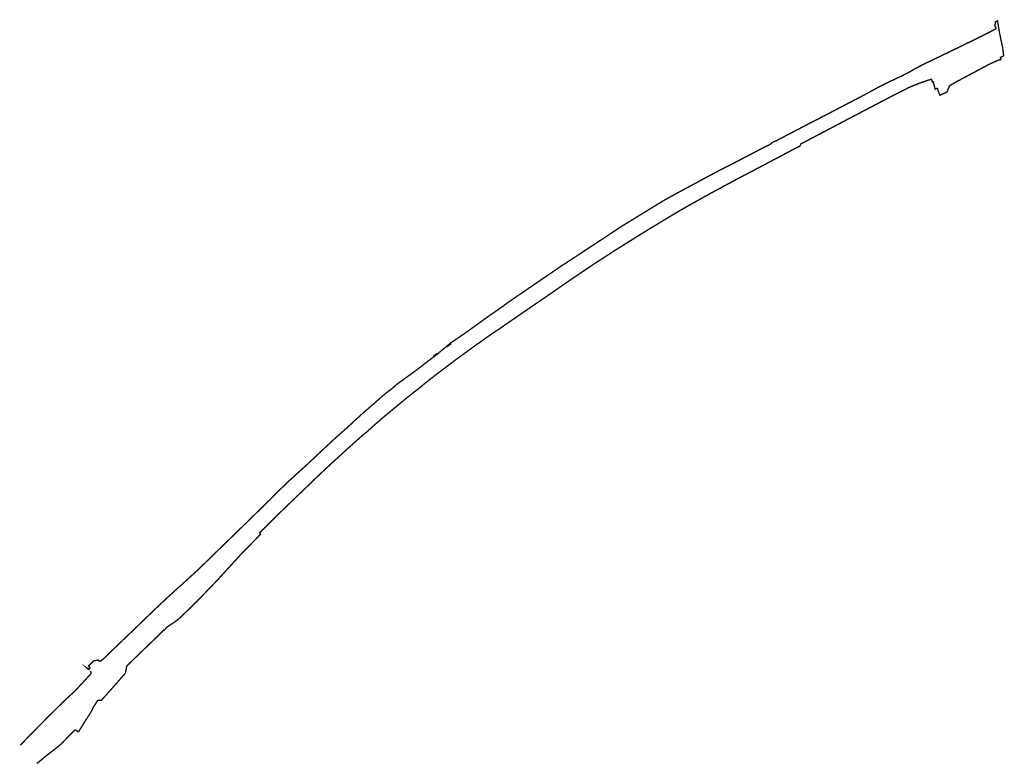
# Model space of a CAD drawing. Header units: metres. Extents: x 146334 to 147787, y 466073 to 467172.
import ezdxf

# ---------------------------------------------------------------- set-up
doc = ezdxf.new("R2010")
doc.units = ezdxf.units.M
doc.layers.add('Beheergrens', color=10, linetype='Continuous')

msp = doc.modelspace()

# ---------------------------------------------------------------- linework, layer by layer
at = {"layer": 'Beheergrens', "const_width": 2}
for points in [[(147773.068, 467162.727500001), (147773.1110000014, 467162.6550000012), (147773.2159999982, 467162.4770000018), (147774.3898999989, 467160.496199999), (147775.5610000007, 467158.5219999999)], [(147784.506000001, 467131.7609999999), (147782.1829999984, 467142.0240000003), (147781.5830000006, 467145.0300000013), (147779.9109999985, 467153.2749999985), (147779.175999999, 467157.7800000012), (147779.0599000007, 467158.4926999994), (147778.7520000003, 467160.3830000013), (147778.6783999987, 467160.8354999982), (147778.3579000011, 467162.8051999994), (147778.2051424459, 467163.7408062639), (147778.1171942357, 467164.2796704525), (147777.9620000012, 467165.2300000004), (147777.186999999, 467169.9838999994), (147774.1369257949, 467168.3607942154), (147774.1140000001, 467167.5960000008), (147774.3269999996, 467167.7030000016), (147773.1110000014, 467162.6550000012)], [(146443.5810000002, 466225.4640000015), (146447.0579999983, 466226.0890000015), (146447.0529999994, 466226.1530000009), (146447.0949999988, 466226.1600000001), (146447.3909999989, 466226.2080000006), (146447.6262000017, 466226.259300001), (146447.7300000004, 466226.2820000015), (146449.2910000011, 466226.6209999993), (146449.7820000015, 466226.0670000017), (146450.5912000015, 466225.0881000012), (146450.6829999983, 466224.9770000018), (146450.8619999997, 466224.9750000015), (146452.1229999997, 466224.9569999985), (146452.9241000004, 466224.9450000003), (146452.9270000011, 466224.9450000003), (146453.3850000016, 466224.9510000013), (146453.4860000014, 466224.9519999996), (146453.7080000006, 466225.2219999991), (146454.3379999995, 466225.9162000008), (146454.4536000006, 466226.0436000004), (146457.6119999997, 466228.5020000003), (146478.6429999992, 466248.8330000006), (146504.245000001, 466273.2899999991), (146521.4450000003, 466289.943), (146533.3139999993, 466301.3220000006), (146552.1030000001, 466319.057), (146569.5769999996, 466334.9030000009), (146570.0729999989, 466335.1389999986), (146577.5789999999, 466342.0139999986), (146596.4090000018, 466359.2190000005), (146643.8550000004, 466405.3390000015), (146646.7479999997, 466408.1539999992), (146683.7149999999, 466444.1629999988), (146704.6079999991, 466464.5890000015), (146714.3310000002, 466474.7639999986), (146722.682, 466482.5439999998), (146730.4499999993, 466490.2870000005), (146736.8630000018, 466495.8200000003), (146741.3220000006, 466500), (146741.4770000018, 466500.1449999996), (146752.186999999, 466509.8139999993), (146754.993999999, 466512.2969999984), (146762.5340000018, 466519.368999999), (146766.6339999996, 466523.1149999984), (146767.8359999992, 466524.2459999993), (146785.0480000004, 466540.5069999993), (146797.068, 466551.6710000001), (146800.3359999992, 466554.6160000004), (146803.7419999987, 466557.7789999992), (146817.4389999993, 466569.7199999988), (146828.3280000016, 466580.0289999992), (146835.0119999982, 466585.925999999), (146838.993999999, 466589.6180000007), (146844.7413000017, 466594.5870000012), (146844.8280000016, 466594.6620000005), (146848.0780000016, 466597.5560000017), (146861.5610000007, 466609.2349999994), (146867.6779999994, 466614.7840000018), (146872.4180000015, 466618.75), (146883.4250000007, 466627.25), (146885.1649999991, 466628.5379999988), (146889.688000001, 466632.8830000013), (146918.4160000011, 466653.6590000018), (146945.3530000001, 466674.438000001), (146945.5560000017, 466674.1739999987), (146946.0500000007, 466674.5659999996), (146945.2910000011, 466675.5469999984), (146946.4820000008, 466676.3740000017), (146946.6770000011, 466676.5089999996), (146947.2479999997, 466675.8200000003), (146948.4340000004, 466676.7870000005), (146948.2850000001, 466676.9609999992), (146947.7850000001, 466677.5430000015), (146949.0280000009, 466678.4970000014), (146949.2555, 466678.2151000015), (146949.8720000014, 466677.4510000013), (146950.3729999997, 466677.8790000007), (146950.6270000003, 466678.0859999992), (146950.3500000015, 466678.2809999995), (146964.4869999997, 466689.7910000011), (146964.686999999, 466689.5359999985), (146965.0111999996, 466689.125599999), (146965.0780000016, 466689.0410000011), (146965.5749999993, 466689.4050000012), (146964.7659999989, 466690.5340000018), (146966.1590000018, 466691.4539999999), (146966.6700000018, 466690.7930000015), (146967.9340000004, 466691.754999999), (146967.3979999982, 466692.436999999), (146968.5300000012, 466693.3260000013), (146969.3669999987, 466692.2609999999), (146969.8570000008, 466692.6499999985), (146969.0489999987, 466693.7589999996), (146969.2380000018, 466693.8770000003), (146969.1640000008, 466693.9780000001), (146978.1979999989, 466700.068), (146990.5670000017, 466708.4059999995), (147000, 466715.2250000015), (147002.4349999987, 466716.9849999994), (147014.3469999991, 466725.5659999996), (147027.0009999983, 466734.7470000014), (147035.5350000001, 466740.5749999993), (147045.0489999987, 466747.2540000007), (147055.2890000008, 466754.6799999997), (147066.1810000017, 466762.3289999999), (147074.4129999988, 466767.7879999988), (147080.800999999, 466772.2100000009), (147090.0390000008, 466778.5210000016), (147097.4719999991, 466783.6119999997), (147107.4420000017, 466790.4510000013), (147116.1629999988, 466796.2930000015), (147123.2690000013, 466801.2410000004), (147133.5960000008, 466808.3159999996), (147143.0150000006, 466814.3859999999), (147149.7129999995, 466818.693), (147152.9279000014, 466820.7998999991), (147154.1666000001, 466821.6116000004), (147154.4250000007, 466821.7809999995), (147170.125, 466832.2250000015), (147193.1429999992, 466847.2840000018), (147220.4279999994, 466865.4100000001), (147244.4409999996, 466880.1550000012), (147251.8090000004, 466884.7300000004), (147284.6409999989, 466904.8209999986), (147310.4059999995, 466918.9789999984), (147339.199000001, 466934.4609999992), (147363.8859999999, 466947.6790000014), (147390.3819999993, 466961.1570000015), (147401.3229999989, 466966.8889999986), (147415.8709999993, 466974.5100000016), (147436.245000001, 466985.063000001), (147439.1779999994, 466986.1950000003), (147442.004999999, 466987.9360000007), (147445.4558999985, 466990.6832999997), (147445.6000000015, 466990.7980000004), (147450.7879999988, 466993.0089999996), (147472.4439999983, 467004.3579999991), (147475.3759999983, 467005.8429999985), (147498.5489999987, 467017.9840000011), (147525.004999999, 467031.5020000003), (147550.0969999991, 467044.6519999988), (147576.943, 467058.5650000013), (147590.25, 467065.8379999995), (147600.4840000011, 467071.4310000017), (147620.2479999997, 467081.2369999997), (147632.5210000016, 467087.061999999), (147635.4067000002, 467088.1022000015), (147635.4310000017, 467088.1110000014), (147640.2840000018, 467090.9210000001), (147646.4250000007, 467093.9090000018), (147656.8891999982, 467099.8740999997), (147656.9030000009, 467099.8819999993), (147663.3370000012, 467102.9970000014), (147663.1620000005, 467103.5029999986), (147663.6011999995, 467103.7074999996), (147664.3896999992, 467104.0747000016), (147664.8269999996, 467104.2780999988), (147670.2771000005, 467106.8161000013), (147671.0760000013, 467107.2001000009), (147671.7884999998, 467107.5423999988), (147671.875, 467107.5839999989), (147707.2930000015, 467124.6009999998), (147718.4640000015, 467130.0159999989), (147751.8029999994, 467146.256000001), (147762.3405000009, 467151.627799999), (147775.1620000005, 467158.2890000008), (147775.2879999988, 467158.3550000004)], [(147785.7340000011, 467122.3429999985), (147785.0527973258, 467127.4929222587), (147784.9354977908, 467128.3796708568), (147784.5269999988, 467131.4679999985), (147784.4990000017, 467131.6770000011)], [(147688.3771316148, 467070.5391231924), (147688.4580000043, 467070.2230000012), (147690.1810000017, 467064.6260000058), (147691.9580000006, 467060.7550000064), (147692.3120000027, 467060.0629999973), (147692.8530000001, 467060.319000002), (147694.5170000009, 467061.1070000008), (147697.2969999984, 467062.4230000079), (147699.9080000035, 467063.6590000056), (147702.7619999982, 467065.0100000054), (147706.1660000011, 467073.9090000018), (147708.9050000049, 467075.5429999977), (147709.1900000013, 467075.7089999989), (147710.3189999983, 467076.3649999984), (147710.4959999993, 467076.4679999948), (147718.8370000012, 467081.1810000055), (147725.4250000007, 467084.6920000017), (147726.3099999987, 467085.1630000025), (147738.9140000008, 467091.8790000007), (147753.186999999, 467099.4199999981), (147760.701000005, 467103.4530000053), (147767.7749999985, 467107.1689999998), (147778.5870000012, 467111.8450000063), (147781.2710000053, 467112.3240000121), (147781.2829999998, 467112.5456000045), (147781.3130000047, 467113.1020000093), (147782.199000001, 467113.4550000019), (147782.5260000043, 467113.8309999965), (147781.4530000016, 467115.6800000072), (147783.4829999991, 467116.9060000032), (147784.3503000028, 467117.187900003), (147786.1846450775, 467117.7841948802)], [(147641.9840000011, 467069.1270000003), (147644.9279999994, 467070.7349999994), (147650.4409999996, 467073.2259999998), (147655.1495999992, 467075.0590000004), (147658.8409999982, 467076.4959999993), (147662.129999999, 467077.8429999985), (147673.8350000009, 467081.9409999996), (147679.7729999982, 467083.6950000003), (147681.1708000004, 467079.5256000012), (147682.2756000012, 467079.8951000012), (147684.9668999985, 467068.9688000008), (147685.0395999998, 467069.0025000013)], [(146595.4759999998, 466313.3180000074), (146625.2200000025, 466344.0450000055), (146626.0909999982, 466345.0399999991), (146633.6678999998, 466353.3332999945), (146633.6745000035, 466353.3405000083), (146638.7820000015, 466358.9310000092), (146659.9059999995, 466382.089000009), (146663.2610000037, 466385.521000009), (146676.2100000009, 466398.7679999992), (146689.5069999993, 466412.2910000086), (146689.3687000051, 466412.4436000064), (146687.9200000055, 466414.0420000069), (146696.4329999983, 466422.5930000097), (146696.8790000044, 466423.3630000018), (146715.2210000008, 466441.4910000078), (146723.3599999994, 466449.3179999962), (146738.4780000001, 466463.8549999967), (146760.0529999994, 466484.4829999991), (146769.0080000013, 466493.1710000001), (146778.763000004, 466502.4769999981), (146794.9090000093, 466517.568), (146811.4800000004, 466532.7210000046), (146829.0370000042, 466548.5160000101), (146841.8379999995, 466559.8959999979), (146842.6120000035, 466560.4770000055), (146842.6407999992, 466560.4986000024), (146842.9750000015, 466560.7490000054), (146843.3429999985, 466561.0249999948), (146843.7360000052, 466561.3209999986), (146844.3660000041, 466561.7930000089), (146845.1290000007, 466562.3660000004), (146845.3590000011, 466562.5390000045), (146857.5850000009, 466573.5670000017), (146872.4450000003, 466586.3090000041), (146887.9310000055, 466599.2170000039), (146902.6889999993, 466611.3530000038), (146917.508000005, 466623.3639999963), (146920.5399999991, 466625.3920000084), (146933.1450000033, 466635.8330000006), (146949.0290000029, 466648.2110000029), (146980.6640000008, 466672.0880000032), (146986.9360000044, 466676.520000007), (146997.2089999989, 466684.0910000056), (147001.2520000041, 466687.018000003), (147003.8270000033, 466689.0740000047), (147010.7120000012, 466693.7860000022), (147013.4250000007, 466695.6849999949), (147021.2150000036, 466701.2350000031), (147029.5329999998, 466707.1629999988), (147032.9510000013, 466709.4900000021), (147038.9080000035, 466713.3210000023), (147041.1960000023, 466714.7650000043), (147055.757000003, 466724.9439999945), (147097.1669999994, 466753.4130000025), (147114.2179999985, 466765.021000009), (147135.074000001, 466779.550999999), (147156.3080000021, 466794.0309999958), (147181.388000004, 466810.9310000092), (147211.5089999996, 466830.4270000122), (147243.5560000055, 466850.5490000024), (147258.2080000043, 466859.639000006), (147291.2670000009, 466879.6579999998), (147308.5450000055, 466889.9670000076), (147326.3410000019, 466900.0579999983), (147345.7600000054, 466910.9810000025), (147368.0540000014, 466923.0250000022), (147379.4750000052, 466929.1970000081), (147395.2250000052, 466937.6609999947), (147411.9370000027, 466946.4119999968), (147473.6259999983, 466978.9460000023), (147484.9869999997, 466984.7650000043), (147485.0100000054, 466984.7769999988), (147485.6410000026, 466985.5530000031), (147487.25, 466988.477000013), (147495.8779999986, 466992.8719999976), (147495.9010000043, 466992.8840000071), (147554.186999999, 467023.6139999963), (147567.3670000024, 467030.5050000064), (147587.879999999, 467041.2300000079), (147612.5150000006, 467054.1849999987), (147635.3249999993, 467065.895000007), (147641.9840000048, 467069.1270000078)], [(147685.0396000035, 467069.0025000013), (147686.2893000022, 467069.5817999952), (147688.320000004, 467070.5230000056)], [(146593.3178999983, 466311.1191999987), (146592.0086000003, 466309.8209999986), (146590.6724273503, 466308.4961672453), (146590.2305300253, 466308.0580250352), (146587.9329999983, 466305.7800000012), (146584.786188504, 466302.7595333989), (146583.7463043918, 466301.7614224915), (146570.8841999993, 466289.4158000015), (146568.9263000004, 466287.5364999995)], [(146595.4759999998, 466313.3180000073), (146595.0175138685, 466312.8044199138), (146593.3179123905, 466311.1192352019)], [(146547.7600000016, 466271.0850000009), (146550.5390000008, 466274.7360000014), (146550.997700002, 466275.0393000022), (146562.6579999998, 466282.7510000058), (146564.7890000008, 466284.4459999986), (146567.876000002, 466286.9170000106), (146568.9263467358, 466287.5365448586)], [(146495.9389999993, 466221.675999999), (146505.7529999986, 466231.2749999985), (146517.0755756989, 466242.1715134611), (146519.0927286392, 466244.1127008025), (146534.6629999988, 466259.0969999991), (146545.6240000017, 466270.0359999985), (146547.7600000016, 466271.0850000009)], [(146443.5410000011, 466225.5830000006), (146441.3559999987, 466223.8579999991), (146440.3090000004, 466222.8139999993), (146436.6420000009, 466219.120000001), (146435.2899999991, 466217.7140000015), (146437.0960000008, 466215.9849999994), (146437.2132900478, 466215.6728401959), (146437.2757273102, 466215.345269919), (146437.2814890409, 466215.0118520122), (146437.2304070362, 466214.6823200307), (146437.1239725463, 466214.3662940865), (146436.9652927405, 466214.0730000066), (146436.7589999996, 466213.8110000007), (146436.6519999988, 466213.7060000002), (146435.8619999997, 466213.5020000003), (146435.1519999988, 466213.3880000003), (146432.4420000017, 466215.0810000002), (146435.9160000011, 466211.881000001)], [(146489.7346539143, 466207.0981054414), (146491.7109999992, 466217.6570000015), (146495.9389999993, 466221.675999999)], [(146415.5001999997, 466180.9508000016), (146416.1860000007, 466181.7639999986), (146423.9059999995, 466190.0729999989), (146431.6530000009, 466198.4759999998), (146434.9441, 466202.003899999), (146436.1818000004, 466203.3306000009), (146438.6832602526, 466206.0120125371)], [(146435.9160000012, 466211.881000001), (146436.1400000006, 466212.1359999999), (146439.2749999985, 466208.8850000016), (146438.6832602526, 466206.0120125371)], [(146475.5670000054, 466191.0140000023), (146475.7129999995, 466191.1790000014), (146476.7749999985, 466192.3850000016), (146476.9200000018, 466192.5500000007), (146477.0859999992, 466192.7384000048), (146483.6610000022, 466200.2020000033), (146483.751000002, 466200.3050000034), (146483.9020000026, 466200.4770000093), (146487.0929999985, 466204.0989999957), (146489.7346539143, 466207.0981054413)], [(146442.7590201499, 466157.4940089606), (146445.879999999, 466162.2019999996), (146448.8399999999, 466166.9670000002), (146450.5839999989, 466166.9530000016), (146452.0159000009, 466166.9389999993), (146453.4620000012, 466166.9239999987), (146454.3599999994, 466166.938000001), (146454.3929999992, 466167.1750000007), (146454.3984000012, 466167.2025999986), (146454.4400000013, 466167.4169999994), (146460.4780000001, 466173.8830000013), (146467.436999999, 466181.7829999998), (146469.618999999, 466184.2600000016), (146471.9919999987, 466186.9549999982), (146472.0654999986, 466187.0384999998), (146472.1389999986, 466187.1220000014), (146472.2170000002, 466187.2100000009), (146473.1257000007, 466188.241799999), (146475.5670000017, 466191.0139999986)], [(146334.6659847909, 466100.9321095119), (146336.7045239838, 466103.0142573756), (146343.3984106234, 466109.8622239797), (146345.8125709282, 466112.5120278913), (146354.0613820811, 466120.9115581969), (146359.7454754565, 466126.6536691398), (146363.7037795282, 466130.6534414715), (146367.4550850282, 466134.4427998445), (146372.016354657, 466139.0520491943), (146377.3925974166, 466144.4426506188), (146381.854436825, 466148.8592682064), (146388.0436086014, 466154.9860156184), (146393.8900412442, 466160.76450066), (146400.6865, 466167.399)], [(146442.7590201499, 466157.4940089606), (146441.8520000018, 466155.8310000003), (146440.5599999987, 466152.7729999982), (146437.5628534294, 466147.6563961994), (146435.0538448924, 466143.5862816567), (146433.7698408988, 466141.5143713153), (146431.1750000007, 466137.7969999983)], [(146420.3257340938, 466120.1670281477), (146422.0673512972, 466122.9971424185), (146424.7099056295, 466127.2912724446), (146428.7472181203, 466133.851873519), (146430.2595891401, 466136.3094645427), (146431.1750000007, 466137.7969999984)], [(146358.9359104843, 466073.6071669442), (146360.8539999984, 466075.243999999), (146372.7809999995, 466085.0659999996), (146382.5670000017, 466092.6909000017), (146383.0207000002, 466093.0443999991), (146388.5799999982, 466097.3759999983), (146389.8449999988, 466098.3539999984), (146390.2239999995, 466098.6600000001), (146390.7100000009, 466099.0520000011), (146391.0890000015, 466099.3579999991), (146392.311999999, 466100.3880000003), (146393.5119999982, 466101.4439999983), (146393.9059999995, 466101.8049999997), (146394.2969999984, 466102.1649999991), (146394.6900000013, 466102.5260000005), (146395.8440000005, 466103.6319999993), (146415.2729205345, 466123.6650598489)]]:
    msp.add_lwpolyline(points, dxfattribs=at)
at = {"layer": 'Beheergrens', "const_width": 2, "flags": 128}
for points in [[(147786.1846450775, 467117.7841948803), (147785.7340000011, 467122.3429999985)], [(146400.6865, 466167.3989999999), (146415.5002316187, 466180.9507989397)], [(146415.2729222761, 466123.6650581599), (146420.3257340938, 466120.1670281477)]]:
    msp.add_lwpolyline(points, dxfattribs=at)

doc.saveas('drawing.dxf')
